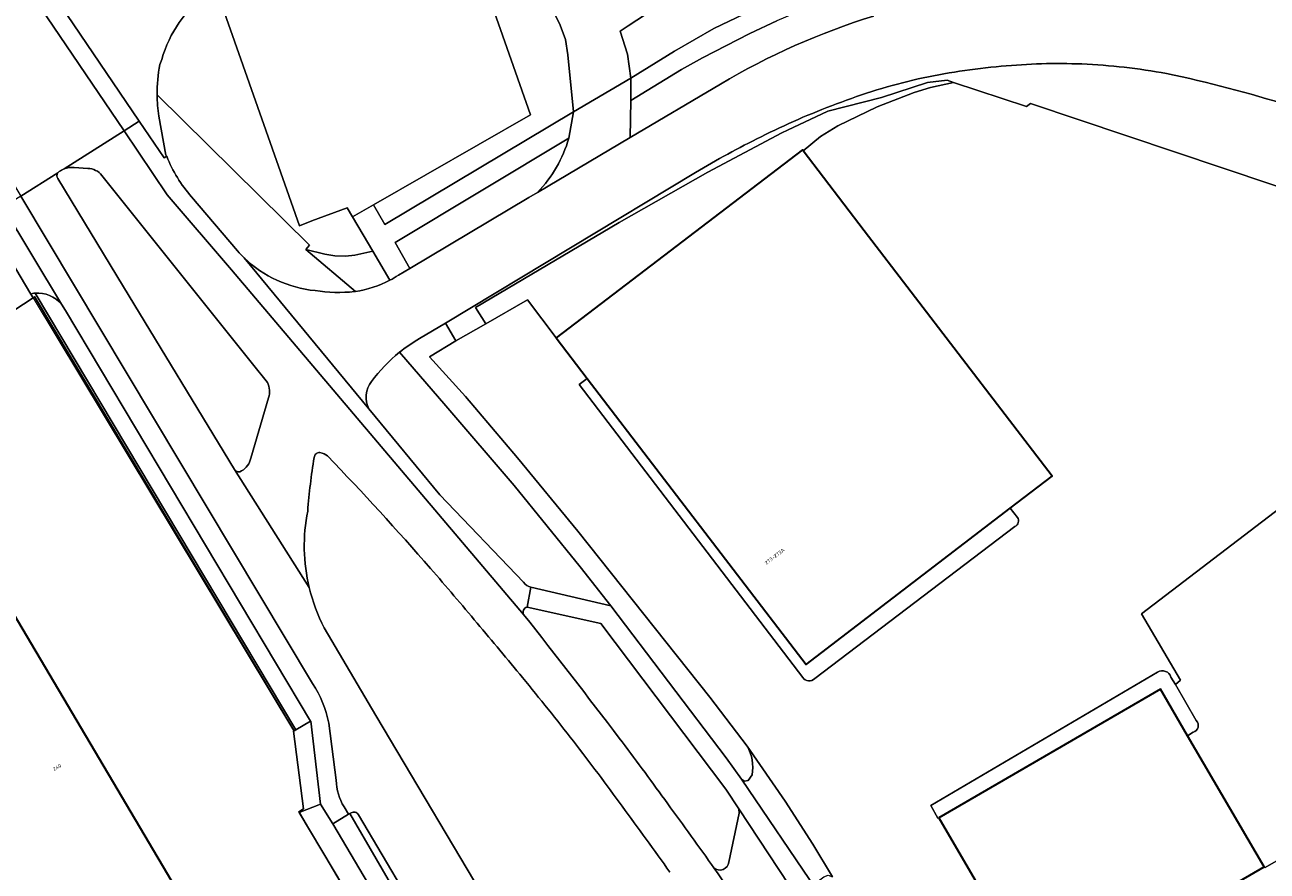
# Model space of a CAD drawing. Header units: metres. Extents: x 197700 to 204338, y 317132 to 325229.
# Tile 34 of 256: x 198557 to 198679, y 319248 to 319331. Entities that reach past the tile are written whole.
import ezdxf
from ezdxf.enums import TextEntityAlignment as Align

# ---------------------------------------------------------------- set-up
doc = ezdxf.new("R2010")
doc.units = ezdxf.units.M
for name, color, linetype, lineweight in [('B-WE-GR-GROENVOORZIENING-GV', 80, 'Continuous', 18), ('B-WE-IE-TERREINAFSCHEIDING_KUNSTMATIG_HEKWERK-G', 20, 'IE-TERREINAFSCHEIDING-KUNSTMATIG', 18), ('B-WE-OG-BEBOUWING-GV', 7, 'Continuous', 35), ('B-WE-OG-BEBOUWING-T18', 10, 'Continuous', 18), ('B-WE-OG-TERREIN_CULTUURSCHEIDING-GV', 7, 'Continuous', 18), ('B-WE-OG-TERREIN_ERF-GV', 7, 'Continuous', 18), ('B-WE-OG-TERREIN_ONBEGROEID-GV', 7, 'Continuous', 18), ('B-WE-VH-VERHARDING_ASFALT-GV', 252, 'Continuous', 18), ('B-WE-VH-VERHARDING_BETONSTRAATSTEEN-GV', 252, 'Continuous', 18), ('B-WE-VH-VERHARDING_GESLOTEN-GV', 252, 'Continuous', 18), ('B-WE-VH-VERHARDING_OPEN-GV', 252, 'Continuous', 18), ('B-WE-VH-VERHARDING_TEGEL-GV', 252, 'Continuous', 18)]:
    doc.layers.add(name, color=color, linetype=linetype, lineweight=lineweight)
doc.styles.add('NLCS-ISO-M200-T18', font='NLCS-ISO.ttf', dxfattribs={"height": 0.36})
doc.linetypes.add('IE-TERREINAFSCHEIDING-KUNSTMATIG', pattern='A,4,[82,NLCS.SHX,S=0.75,R=90,X=0,Y=0],4,-2', length=10)

msp = doc.modelspace()

# ---------------------------------------------------------------- linework, layer by layer
at = {"layer": 'B-WE-GR-GROENVOORZIENING-GV'}
for points in [[(198653.083, 319326.773, 0.0312289), (198644.916, 319325.534)], [(198660.988, 319327.001, 0.0341527), (198653.083, 319326.773)], [(198669.313, 319326.062, 0.0347201), (198660.988, 319327.001)], [(198681.359, 319322.906, 0.0248923), (198669.313, 319326.062)], [(198644.916, 319325.534, 0.0369078), (198636.886, 319323.074)], [(198636.886, 319323.074, 0.0281999), (198629.479, 319319.837)], [(198629.479, 319319.837, 0.0203669), (198623.031, 319316.339)]]:
    msp.add_lwpolyline(points, format="xyb", dxfattribs=at)
msp.add_lwpolyline([(198623.031, 319316.339), (198598.471, 319301.544), (198599.488, 319299.779), (198602.449, 319301.476), (198601.448, 319303.075), (198615.543, 319311.416), (198624.271, 319316.379), (198631.538, 319320.225), (198632.092, 319320.485), (198636.053, 319322.37), (198641.325, 319323.715), (198645.836, 319325.171), (198647.777, 319325.396), (198648.388, 319325.194), (198655.565, 319322.814), (198655.944, 319323.104), (198684.353, 319313.576)], dxfattribs=at)
at = {"layer": 'B-WE-IE-TERREINAFSCHEIDING_KUNSTMATIG_HEKWERK-G'}
for points in [[(198554.24, 319310.242), (198557.763, 319304.382)], [(198557.763, 319304.382), (198557.989, 319304.006)], [(198557.989, 319304.006), (198583.549, 319261.497), (198583.558, 319261.43)], [(198583.558, 319261.43), (198584.552, 319253.786), (198584.074, 319253.493), (198584.111, 319253.429)], [(198584.111, 319253.429), (198584.132, 319253.394)], [(198584.132, 319253.394), (198592.868, 319238.554)]]:
    msp.add_lwpolyline(points, dxfattribs=at)
at = {"layer": 'B-WE-OG-BEBOUWING-GV'}
for points in [[(198609.367, 319300.074), (198612.414, 319296.09), (198633.9, 319267.994), (198653.964, 319283.338), (198658.078, 319286.484), (198658.079, 319286.485), (198639.62, 319310.621), (198633.618, 319318.469), (198633.545, 319318.564)], [(198544.013, 319278.009), (198541.001, 319276.225), (198538.988, 319275.034), (198535.975, 319273.25), (198532.796, 319271.368), (198555.008, 319233.849), (198572.929, 319244.458), (198550.716, 319281.977)], [(198646.958, 319252.906), (198656.244, 319236.962), (198657.142, 319235.42), (198669.383, 319242.55), (198678.892, 319248.088), (198671.383, 319260.98), (198668.708, 319265.574)]]:
    msp.add_lwpolyline(points, close=True, dxfattribs=at)
at = {"layer": 'B-WE-OG-TERREIN_CULTUURSCHEIDING-GV'}
for points in [[(198680.248, 319338.887), (198658.915, 319337.532), (198655.215, 319337.343), (198650.311, 319336.852), (198646.008, 319336.06), (198643.606, 319335.516), (198638.75, 319334.124), (198634.444, 319332.682), (198631.041, 319331.237), (198628.386, 319329.992), (198623.729, 319327.599), (198621.676, 319326.452), (198616.678, 319323.411), (198616.629, 319319.777), (198625.498, 319325.033)], [(198589.556, 319304.629), (198589.63, 319304.64), (198584.772, 319308.762), (198585.127, 319309.19), (198570.163, 319323.982)], [(198570.319, 319321.862), (198571, 319318.043), (198571.098, 319317.931)], [(198610.597, 319319.696), (198593.533, 319309.469), (198594.995, 319306.914), (198606.668, 319313.875), (198607.534, 319314.388)], [(198563.344, 319316.724), (198562.001, 319316.822)], [(198560.406, 319315.741), (198566.842, 319305.106), (198577.752, 319287.134)], [(198581.003, 319295.7), (198579.521, 319297.54), (198575.978, 319301.948), (198564.733, 319316.046)], [(198573.548, 319313.946), (198578.057, 319308.632)], [(198591.348, 319308.611), (198589.573, 319308.202), (198588.673, 319308.104), (198587.622, 319308.156), (198586.622, 319308.308), (198584.772, 319308.762), (198589.63, 319304.64)], [(198593.027, 319305.758), (198591.348, 319308.611)], [(198606.883, 319275.574), (198614.737, 319273.737), (198611.727, 319277.584), (198605.219, 319285.571), (198598.527, 319293.405), (198593.961, 319298.664)], [(198579.368, 319288.258), (198581.096, 319294.194)], [(198590.964, 319293.1), (198597.925, 319284.663), (198606.15, 319276.061)], [(198626.322, 319248.569), (198627.333, 319253.378), (198627.316, 319253.801), (198626.027, 319255.734), (198613.732, 319272.022), (198606.498, 319273.611)], [(198586.579, 319271.578), (198591.659, 319262.957), (198603.413, 319243.184), (198609.513, 319232.893), (198617.264, 319219.802), (198617.339, 319219.715)], [(198589.207, 319253.411), (198589.082, 319253.335), (198594.259, 319244.439), (198594.266, 319244.443)], [(198594.589, 319245.338), (198589.933, 319253.215)], [(198624.613, 319248.335), (198624.84, 319248.015)]]:
    msp.add_lwpolyline(points, dxfattribs=at)
for points in [[(198625.498, 319325.033, -0.0592398), (198640.532, 319331.703)], [(198570.163, 319323.982, 0.0339865), (198570.319, 319321.862)], [(198607.534, 319314.388, 0.1211722), (198610.597, 319319.696)], [(198571.098, 319317.931, 0.0868566), (198573.548, 319313.946)], [(198560.404, 319316.303, 0.3203451), (198560.406, 319315.741)], [(198560.545, 319316.435, 0.0994191), (198560.404, 319316.303)], [(198561.02, 319316.694, 0.0656473), (198560.545, 319316.435)], [(198562.001, 319316.822, 0.1207582), (198561.02, 319316.694)], [(198564.733, 319316.046, 0.2381543), (198563.344, 319316.724)], [(198578.057, 319308.632, 0.0197648), (198578.704, 319307.955)], [(198578.704, 319307.955, 0.1689329), (198585.68, 319304.73)], [(198589.63, 319304.64, 0.0809062), (198593.027, 319305.758)], [(198585.68, 319304.73, 0.06166), (198589.556, 319304.629)], [(198593.961, 319298.664, 0.0635396), (198591.203, 319295.801)], [(198581.096, 319294.194, 0.1996816), (198581.003, 319295.7)], [(198591.203, 319295.801, 0.2862751), (198590.964, 319293.1)], [(198578.462, 319287.007, 0.2078123), (198579.368, 319288.258)], [(198585.588, 319288.332, 0.022562), (198584.951, 319283.065)], [(198586.158, 319288.805, 0.4342246), (198585.588, 319288.332)], [(198586.906, 319288.478, 0.1603449), (198586.158, 319288.805)], [(198597.018, 319277.421, 0.0123364), (198586.906, 319288.478)], [(198577.752, 319287.134, 0.3825585), (198578.462, 319287.007)], [(198584.951, 319283.065, 0.1087877), (198585.094, 319275.554)], [(198601.592, 319272.046, 0.0055328), (198597.018, 319277.421)], [(198606.15, 319276.061, 0.1673507), (198606.883, 319275.574)], [(198585.094, 319275.554, 0.0609425), (198586.579, 319271.578)], [(198606.498, 319273.611, 0.5077737), (198606.162, 319272.885)], [(198606.162, 319272.885, -0.0044577), (198615.558, 319260.751)], [(198606.057, 319266.7, 0.0023528), (198601.592, 319272.046)], [(198611.049, 319260.442, 0.0060479), (198606.057, 319266.7)], [(198615.841, 319254.048, 0.007509), (198611.049, 319260.442)], [(198615.558, 319260.751, -0.0045753), (198620.024, 319254.701)], [(198620.53, 319247.566, 0.0041997), (198615.841, 319254.048)], [(198620.024, 319254.701, -0.0026515), (198624.613, 319248.335)], [(198589.933, 319253.215, 0.4238441), (198589.207, 319253.411)], [(198624.84, 319248.015, 0.6120725), (198626.322, 319248.569)]]:
    msp.add_lwpolyline(points, format="xyb", dxfattribs=at)
at = {"layer": 'B-WE-OG-TERREIN_ERF-GV'}
for points in [[(198601.453, 319339.093), (198600.733, 319339.363), (198606.843, 319321.999), (198591.415, 319313.171)], [(198570.163, 319323.982), (198585.127, 319309.19), (198584.772, 319308.762), (198586.622, 319308.308), (198587.622, 319308.156), (198588.673, 319308.104), (198589.573, 319308.202), (198591.348, 319308.611), (198590.41, 319310.206), (198589.358, 319311.994), (198588.826, 319312.857), (198585.35, 319311.586), (198584.153, 319311.106), (198575.935, 319334.479), (198575.113, 319333.96)], [(198591.415, 319313.171), (198592.523, 319311.234), (198611.066, 319322.306), (198610.507, 319327.911), (198610.261, 319329.405), (198609.749, 319330.829), (198608.853, 319332.636)], [(198570.62, 319327.448), (198570.422, 319326.944)], [(198753.074, 319290.994), (198743.55, 319293.881), (198743.288, 319293.115), (198737.546, 319294.904), (198735.583, 319295.827), (198728.039, 319274.621), (198692.027, 319252.274), (198689.924, 319251.227), (198688.627, 319253.582), (198678.994, 319248.029), (198678.892, 319248.088), (198669.383, 319242.55), (198669.939, 319241.594)]]:
    msp.add_lwpolyline(points, dxfattribs=at)
for points in [[(198575.113, 319333.96, 0.1656608), (198570.62, 319327.448)], [(198570.422, 319326.944, 0.0469232), (198570.163, 319323.982)]]:
    msp.add_lwpolyline(points, format="xyb", dxfattribs=at)
for points in [[(198633.618, 319318.469), (198635.321, 319319.866), (198637.024, 319320.914), (198640.88, 319322.807), (198644.535, 319324.202), (198646.136, 319324.698), (198648.388, 319325.194), (198647.777, 319325.396), (198645.836, 319325.171), (198641.325, 319323.715), (198636.053, 319322.37), (198632.092, 319320.485), (198631.538, 319320.225), (198624.271, 319316.379), (198615.543, 319311.416), (198601.448, 319303.075), (198602.449, 319301.476), (198606.525, 319303.811), (198609.367, 319300.074), (198633.545, 319318.564)], [(198557.989, 319304.006), (198558.103, 319304.154), (198583.631, 319261.473), (198583.769, 319261.555), (198558.166, 319304.476), (198558.035, 319304.463), (198557.905, 319304.445), (198557.763, 319304.382)]]:
    msp.add_lwpolyline(points, close=True, dxfattribs=at)
at = {"layer": 'B-WE-OG-TERREIN_ONBEGROEID-GV'}
msp.add_lwpolyline([(198618.819, 319332.297), (198618.148, 319331.862), (198616.438, 319330.754), (198615.652, 319330.243), (198616.356, 319327.96), (198616.706, 319325.597), (198620.995, 319328.261), (198624.835, 319330.5), (198629.97, 319332.956), (198632.196, 319333.888), (198637.102, 319335.679), (198642.708, 319337.369), (198648.063, 319338.509), (198653.818, 319339.198), (198675.833, 319340.352), (198679.088, 319341.747)], dxfattribs=at)
at = {"layer": 'B-WE-VH-VERHARDING_ASFALT-GV'}
for points in [[(198544.488, 319335.263), (198544.466, 319335.242), (198544.438, 319335.229), (198544.2, 319335.071), (198546.621, 319330.973), (198556.769, 319314.012), (198560.404, 319316.303)], [(198561.02, 319316.694), (198566.907, 319320.422), (198558.08, 319333.504), (198557.673, 319333.242), (198557.562, 319333.171)], [(198625.498, 319325.033), (198616.629, 319319.777), (198607.534, 319314.388), (198606.668, 319313.875), (198594.995, 319306.914), (198593.854, 319306.234)], [(198571.098, 319317.931), (198570.835, 319317.763), (198568.391, 319321.374), (198566.907, 319320.422), (198571.152, 319314.131)], [(198577.479, 319306.768), (198571.152, 319314.131), (198566.907, 319320.422), (198561.02, 319316.694)], [(198560.404, 319316.303), (198556.769, 319314.012), (198585.43, 319266.11)], [(198562.001, 319316.822), (198563.344, 319316.724)], [(198595.937, 319300.017), (198598.471, 319301.544), (198623.031, 319316.339)], [(198585.094, 319275.554), (198577.752, 319287.134), (198566.842, 319305.106), (198560.406, 319315.741)], [(198564.733, 319316.046), (198575.978, 319301.948), (198579.521, 319297.54), (198581.003, 319295.7)], [(198571.152, 319314.131), (198577.479, 319306.768), (198606.162, 319272.885)], [(198578.057, 319308.632), (198573.548, 319313.946)], [(198578.704, 319307.955), (198590.964, 319293.1)], [(198606.15, 319276.061), (198597.925, 319284.663), (198590.964, 319293.1), (198578.704, 319307.955)], [(198606.162, 319272.885), (198577.479, 319306.768)], [(198589.63, 319304.64), (198589.556, 319304.629)], [(198581.096, 319294.194), (198579.368, 319288.258)], [(198577.752, 319287.134), (198585.094, 319275.554)], [(198606.498, 319273.611), (198606.883, 319275.574)], [(198640.579, 319180.454), (198635.445, 319189.028), (198635.427, 319189.061), (198632.439, 319194.251), (198619.405, 319216.195), (198618.345, 319217.981), (198617.264, 319219.802), (198609.513, 319232.893), (198603.413, 319243.184), (198591.659, 319262.957), (198586.579, 319271.578)], [(198587.02, 319262.235), (198587.748, 319256.609)], [(198588.518, 319253.995), (198588.973, 319253.27), (198589.082, 319253.335), (198589.207, 319253.411)], [(198589.933, 319253.215), (198594.589, 319245.338), (198597.709, 319240.069), (198611.793, 319216.384), (198612.801, 319214.69), (198613.883, 319212.871), (198616.558, 319208.403)], [(198624.84, 319248.015), (198624.613, 319248.335)]]:
    msp.add_lwpolyline(points, dxfattribs=at)
msp.add_lwpolyline([(198566.907, 319320.422), (198568.391, 319321.374), (198560.672, 319332.778), (198559.544, 319334.445), (198558.08, 319333.504)], close=True, dxfattribs=at)
for points in [[(198640.532, 319331.703, 0.0592398), (198625.498, 319325.033)], [(198644.916, 319325.534, -0.0312289), (198653.083, 319326.773)], [(198653.083, 319326.773, -0.0341527), (198660.988, 319327.001)], [(198660.988, 319327.001, -0.0347201), (198669.313, 319326.062)], [(198669.313, 319326.062, -0.0248923), (198681.359, 319322.906)], [(198636.886, 319323.074, -0.0369078), (198644.916, 319325.534)], [(198629.479, 319319.837, -0.0281999), (198636.886, 319323.074)], [(198623.031, 319316.339, -0.0203669), (198629.479, 319319.837)], [(198573.548, 319313.946, -0.0868566), (198571.098, 319317.931)], [(198560.406, 319315.741, -0.3203451), (198560.404, 319316.303)], [(198560.404, 319316.303, -0.0994191), (198560.545, 319316.435)], [(198560.545, 319316.435, -0.0656473), (198561.02, 319316.694)], [(198561.02, 319316.694, -0.1207582), (198562.001, 319316.822)], [(198563.344, 319316.724, -0.2381543), (198564.733, 319316.046)], [(198578.704, 319307.955, -0.0197648), (198578.057, 319308.632)], [(198585.68, 319304.73, -0.1689329), (198578.704, 319307.955)], [(198593.027, 319305.758, -0.0809062), (198589.63, 319304.64)], [(198593.854, 319306.234, -0.0218256), (198593.027, 319305.758)], [(198589.556, 319304.629, -0.06166), (198585.68, 319304.73)], [(198593.961, 319298.664, -0.0381079), (198595.937, 319300.017)], [(198591.203, 319295.801, -0.0635396), (198593.961, 319298.664)], [(198581.003, 319295.7, -0.1996816), (198581.096, 319294.194)], [(198590.964, 319293.1, -0.2862751), (198591.203, 319295.801)], [(198579.368, 319288.258, -0.2078123), (198578.462, 319287.007)], [(198584.951, 319283.065, -0.022562), (198585.588, 319288.332)], [(198585.588, 319288.332, -0.4342246), (198586.158, 319288.805)], [(198586.158, 319288.805, -0.1603449), (198586.906, 319288.478)], [(198586.906, 319288.478, -0.0123364), (198597.018, 319277.421)], [(198578.462, 319287.007, -0.3825585), (198577.752, 319287.134)], [(198585.094, 319275.554, -0.1087877), (198584.951, 319283.065)], [(198597.018, 319277.421, -0.0055328), (198601.592, 319272.046)], [(198606.883, 319275.574, -0.1673507), (198606.15, 319276.061)], [(198586.579, 319271.578, -0.0609425), (198585.094, 319275.554)], [(198606.162, 319272.885, -0.5077737), (198606.498, 319273.611)], [(198615.558, 319260.751, 0.0044577), (198606.162, 319272.885)], [(198601.592, 319272.046, -0.0023528), (198606.057, 319266.7)], [(198606.057, 319266.7, -0.0060479), (198611.049, 319260.442)], [(198585.43, 319266.11, -0.100371), (198587.02, 319262.235)], [(198611.049, 319260.442, -0.007509), (198615.841, 319254.048)], [(198620.024, 319254.701, 0.0045753), (198615.558, 319260.751)], [(198587.748, 319256.609, 0.131172), (198588.518, 319253.995)], [(198615.841, 319254.048, -0.0041997), (198620.53, 319247.566)], [(198624.613, 319248.335, 0.0026515), (198620.024, 319254.701)], [(198589.207, 319253.411, -0.4238441), (198589.933, 319253.215)], [(198631.449, 319238.442, 0.0056979), (198624.84, 319248.015)]]:
    msp.add_lwpolyline(points, format="xyb", dxfattribs=at)
at = {"layer": 'B-WE-VH-VERHARDING_BETONSTRAATSTEEN-GV'}
for points in [[(198607.534, 319314.388), (198616.629, 319319.777), (198616.678, 319323.411), (198616.706, 319325.597)], [(198616.706, 319325.597), (198611.066, 319322.306), (198610.597, 319319.696)], [(198560.769, 319303.387), (198555.037, 319312.92), (198554.438, 319313.916)], [(198554.192, 319310.322), (198554.24, 319310.242), (198557.763, 319304.382)], [(198557.763, 319304.382), (198557.905, 319304.445), (198558.035, 319304.463), (198558.166, 319304.476)], [(198635.11, 319246.722), (198635.666, 319247.116), (198636.091, 319247.275), (198636.512, 319247.105), (198634.564, 319250.317), (198631.847, 319254.554), (198628.115, 319259.97)], [(198628.613, 319257.144), (198628.206, 319256.572), (198627.855, 319256.515), (198627.564, 319256.721), (198634.92, 319245.843)], [(198633.203, 319244.848), (198627.316, 319253.801), (198627.333, 319253.378), (198626.322, 319248.569)]]:
    msp.add_lwpolyline(points, dxfattribs=at)
for points in [[(198610.597, 319319.696, -0.1211722), (198607.534, 319314.388)], [(198558.166, 319304.476, -0.2400423), (198560.769, 319303.387)], [(198628.115, 319259.97, -0.1733689), (198628.613, 319257.144)], [(198626.322, 319248.569, -0.6120725), (198624.84, 319248.015)], [(198624.84, 319248.015, -0.0056979), (198631.449, 319238.442)]]:
    msp.add_lwpolyline(points, format="xyb", dxfattribs=at)
msp.add_lwpolyline([(198584.111, 319253.429), (198586.213, 319254.267), (198585.25, 319262.406), (198585.238, 319262.426), (198583.769, 319261.555), (198583.631, 319261.473), (198583.558, 319261.43), (198584.552, 319253.786), (198584.074, 319253.493)], close=True, dxfattribs=at)
at = {"layer": 'B-WE-VH-VERHARDING_GESLOTEN-GV'}
for points in [[(198697.036, 319309.123), (198690.791, 319311.163), (198691.024, 319311.339), (198684.353, 319313.576), (198655.944, 319323.104), (198655.565, 319322.814), (198648.388, 319325.194), (198646.136, 319324.698), (198644.535, 319324.202), (198640.88, 319322.807), (198637.024, 319320.914), (198635.321, 319319.866), (198633.618, 319318.469), (198639.62, 319310.621), (198658.079, 319286.485), (198658.078, 319286.484), (198653.964, 319283.338), (198654.661, 319282.436)], [(198540.107, 319292.314), (198557.989, 319304.006), (198557.763, 319304.382), (198554.24, 319310.242), (198554.192, 319310.322)], [(198669.74, 319266.736), (198670.19, 319266.034), (198670.691, 319266.434), (198666.851, 319272.95), (198690.548, 319291.068), (198697.386, 319308.973), (198697.036, 319309.123)], [(198671.933, 319261.326), (198671.383, 319260.98), (198678.892, 319248.088), (198678.994, 319248.029), (198688.627, 319253.582), (198689.924, 319251.227), (198692.027, 319252.274), (198728.039, 319274.621), (198735.583, 319295.827), (198718.39, 319301.819), (198697.436, 319309.122), (198697.386, 319308.973), (198690.548, 319291.068), (198666.851, 319272.95), (198670.691, 319266.434), (198670.19, 319266.034), (198672.234, 319262.476)], [(198633.571, 319266.714), (198611.612, 319295.491), (198612.414, 319296.09), (198609.367, 319300.074), (198606.525, 319303.811), (198602.449, 319301.476), (198599.488, 319299.779), (198596.931, 319298.208), (198600.453, 319294.314), (198605.545, 319288.297), (198611.485, 319281.076), (198624.462, 319264.781), (198628.115, 319259.97), (198631.847, 319254.554), (198634.564, 319250.317), (198636.512, 319247.105)], [(198654.417, 319281.561), (198634.771, 319266.611)], [(198656.244, 319236.962), (198646.958, 319252.906), (198646.853, 319252.87), (198646.154, 319254.124), (198668.442, 319267.24)]]:
    msp.add_lwpolyline(points, dxfattribs=at)
for points in [[(198654.661, 319282.436, -0.4784377), (198654.417, 319281.561)], [(198634.771, 319266.611, -0.4975539), (198633.571, 319266.714)], [(198668.442, 319267.24, -0.4988111), (198669.74, 319266.736)], [(198672.234, 319262.476, -0.5713123), (198671.933, 319261.326)]]:
    msp.add_lwpolyline(points, format="xyb", dxfattribs=at)
at = {"layer": 'B-WE-VH-VERHARDING_OPEN-GV'}
for points in [[(198575.113, 319333.96), (198575.935, 319334.479), (198584.153, 319311.106), (198585.35, 319311.586), (198588.826, 319312.857), (198589.358, 319311.994), (198591.415, 319313.171), (198606.843, 319321.999), (198600.733, 319339.363), (198601.453, 319339.093)], [(198560.672, 319332.778), (198568.391, 319321.374), (198570.835, 319317.763), (198571.098, 319317.931), (198571, 319318.043), (198570.319, 319321.862)], [(198608.853, 319332.636), (198609.749, 319330.829), (198610.261, 319329.405), (198610.507, 319327.911), (198611.066, 319322.306), (198616.706, 319325.597)], [(198616.706, 319325.597), (198616.356, 319327.96), (198615.652, 319330.243), (198616.438, 319330.754), (198618.148, 319331.862), (198618.819, 319332.297)], [(198570.422, 319326.944), (198570.62, 319327.448)], [(198592.868, 319238.554), (198592.83, 319238.837), (198590.707, 319242.39), (198584.111, 319253.429), (198584.074, 319253.493), (198584.552, 319253.786), (198583.558, 319261.43), (198583.631, 319261.473), (198558.103, 319304.154), (198557.989, 319304.006), (198540.107, 319292.314)], [(198653.964, 319283.338), (198633.9, 319267.994), (198612.414, 319296.09), (198611.612, 319295.491), (198633.571, 319266.714)], [(198538.607, 319287.139), (198544.013, 319278.009), (198550.716, 319281.977), (198572.929, 319244.458), (198555.008, 319233.849), (198560.344, 319224.836)], [(198654.661, 319282.436), (198653.964, 319283.338)], [(198634.771, 319266.611), (198654.417, 319281.561)], [(198668.442, 319267.24), (198646.154, 319254.124), (198646.853, 319252.87), (198646.958, 319252.906), (198668.708, 319265.574), (198671.383, 319260.98), (198671.933, 319261.326)], [(198670.19, 319266.034), (198669.74, 319266.736)], [(198672.234, 319262.476), (198670.19, 319266.034)]]:
    msp.add_lwpolyline(points, dxfattribs=at)
for points in [[(198570.62, 319327.448, -0.1656608), (198575.113, 319333.96)], [(198570.163, 319323.982, -0.0469232), (198570.422, 319326.944)], [(198570.319, 319321.862, -0.0339865), (198570.163, 319323.982)], [(198654.417, 319281.561, 0.4784377), (198654.661, 319282.436)], [(198633.571, 319266.714, 0.4975539), (198634.771, 319266.611)], [(198669.74, 319266.736, 0.4988111), (198668.442, 319267.24)], [(198671.933, 319261.326, 0.5713123), (198672.234, 319262.476)]]:
    msp.add_lwpolyline(points, format="xyb", dxfattribs=at)
at = {"layer": 'B-WE-VH-VERHARDING_TEGEL-GV'}
for points in [[(198629.97, 319332.956), (198624.835, 319330.5), (198620.995, 319328.261), (198616.706, 319325.597), (198616.678, 319323.411), (198621.676, 319326.452), (198623.729, 319327.599), (198628.386, 319329.992), (198631.041, 319331.237)], [(198593.854, 319306.234), (198594.995, 319306.914), (198593.533, 319309.469), (198610.597, 319319.696), (198611.066, 319322.306), (198592.523, 319311.234)], [(198585.43, 319266.11), (198556.769, 319314.012), (198555.037, 319312.92), (198560.769, 319303.387), (198561.147, 319302.759), (198585.238, 319262.426), (198585.25, 319262.406), (198586.213, 319254.267), (198587.418, 319252.332), (198588.973, 319253.27), (198588.518, 319253.995)], [(198592.523, 319311.234), (198591.415, 319313.171), (198589.358, 319311.994), (198590.41, 319310.206), (198591.348, 319308.611), (198593.027, 319305.758)], [(198558.166, 319304.476), (198583.769, 319261.555), (198585.238, 319262.426), (198561.147, 319302.759), (198560.769, 319303.387)], [(198628.115, 319259.97), (198624.462, 319264.781), (198611.485, 319281.076), (198605.545, 319288.297), (198600.453, 319294.314), (198596.931, 319298.208), (198599.488, 319299.779), (198598.471, 319301.544), (198595.937, 319300.017)], [(198593.961, 319298.664), (198598.527, 319293.405), (198605.219, 319285.571), (198611.727, 319277.584), (198614.737, 319273.737), (198626.059, 319258.805), (198627.564, 319256.721), (198627.855, 319256.515), (198628.206, 319256.572)], [(198634.92, 319245.843), (198627.564, 319256.721), (198626.059, 319258.805), (198614.737, 319273.737), (198606.883, 319275.574), (198606.498, 319273.611), (198613.732, 319272.022), (198626.027, 319255.734), (198627.316, 319253.801), (198633.203, 319244.848), (198635.02, 319242.221), (198637.03, 319239.04), (198640.307, 319233.24), (198641.424, 319231.263), (198637.587, 319229.054)], [(198587.748, 319256.609), (198587.02, 319262.235)], [(198628.206, 319256.572), (198628.613, 319257.144)]]:
    msp.add_lwpolyline(points, dxfattribs=at)
for points in [[(198593.027, 319305.758, 0.0218256), (198593.854, 319306.234)], [(198560.769, 319303.387, 0.2400423), (198558.166, 319304.476)], [(198595.937, 319300.017, 0.0381079), (198593.961, 319298.664)], [(198587.02, 319262.235, 0.100371), (198585.43, 319266.11)], [(198628.613, 319257.144, 0.1733689), (198628.115, 319259.97)], [(198588.518, 319253.995, -0.131172), (198587.748, 319256.609)]]:
    msp.add_lwpolyline(points, format="xyb", dxfattribs=at)
for points in [[(198592.633, 319243.501), (198587.418, 319252.332), (198586.213, 319254.267), (198584.111, 319253.429), (198590.707, 319242.39)], [(198592.633, 319243.501), (198594.259, 319244.439), (198589.082, 319253.335), (198588.973, 319253.27), (198587.418, 319252.332)]]:
    msp.add_lwpolyline(points, close=True, dxfattribs=at)

# ---------------------------------------------------------------- texts
at = {"layer": 'B-WE-OG-BEBOUWING-T18', "style": 'NLCS-ISO-M200-T18'}
for s, rotation, p in [('273-273A', 37.4, (198630.816, 319278.612)), ('240', 30.6, (198560.327, 319257.892))]:
    msp.add_text(s, height=0.36, rotation=rotation, dxfattribs=at).set_placement(p, align=Align.MIDDLE)

doc.saveas('drawing.dxf')
